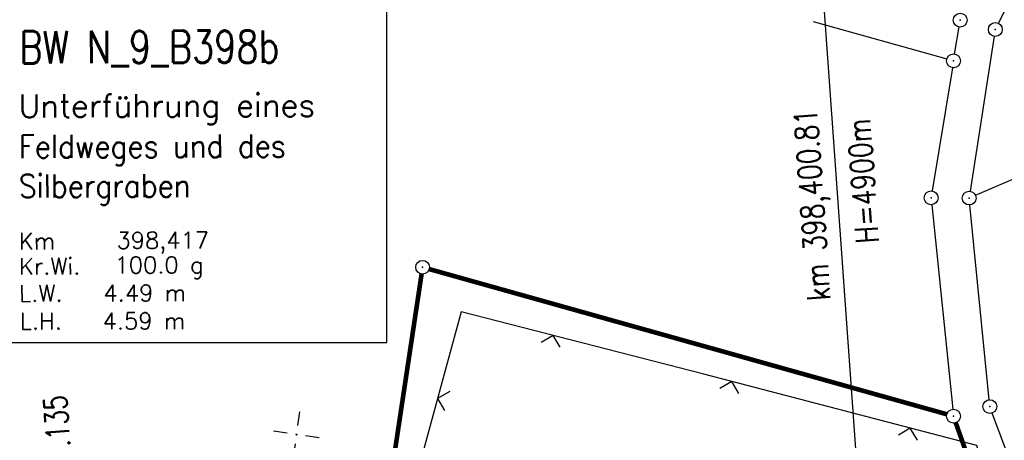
# Model space of a CAD drawing. Extents: x 0 to 1135, y 0 to 420.
# Tile 72 of 116: x 683 to 789, y 303 to 349. Entities that reach past the tile are written whole.
import ezdxf

# ---------------------------------------------------------------- set-up
doc = ezdxf.new("R2010")
doc.units = 0
doc.header["$LTSCALE"] = 2
doc.header["$MEASUREMENT"] = 0
doc.linetypes.add('AUSGEZOGEN', pattern=[0])
doc.layers.get('0').update_dxf_attribs({"color": 8, "linetype": 'AUSGEZOGEN'})
for name, color, linetype in [('ACHSELEMENT', 250, 'AUSGEZOGEN'), ('BW-SCHRIFT', 8, 'AUSGEZOGEN'), ('FBRTOP', 8, 'AUSGEZOGEN'), ('GRENZL', 8, 'AUSGEZOGEN'), ('GRENZL-BAB', 7, 'AUSGEZOGEN'), ('GRENZP', 8, 'AUSGEZOGEN'), ('GRENZP-BAB', 7, 'AUSGEZOGEN'), ('NETZ', 250, 'AUSGEZOGEN'), ('NZ', 8, 'AUSGEZOGEN'), ('Rinne', 200, 'CONTINUOUS'), ('ZAUN', 8, 'AUSGEZOGEN')]:
    doc.layers.add(name, color=color, linetype=linetype)
doc.styles.add('ROMANS', font='romans.shx', dxfattribs={"width": 0.8})

# ---------------------------------------------------------------- blocks, each defined once
blk = doc.blocks.new('IKR')
at = {"color": 0}
for p, q in [((0, 1), (0, 2.5)), ((-2.5, 0), (-1, 0)), ((1, 0), (2.5, 0)), ((0, -2.5), (0, -1))]:
    blk.add_line(p, q, dxfattribs=at)
blk.add_circle((0, 0), 0.05, dxfattribs=at)
blk.add_point((0, 0), dxfattribs=at)
blk = doc.blocks.new('GST')
at = {"color": 0}
blk.add_circle((0, 0), 0.75, dxfattribs=at)
blk.add_point((0, 0), dxfattribs=at)
blk = doc.blocks.new('ZL')
at = {"color": 0}
for p, q in [((-1.07, 1.06), (0, 0)), ((0, 0), (1.06, 1.07))]:
    blk.add_line(p, q, dxfattribs=at)

msp = doc.modelspace()

# ---------------------------------------------------------------- hatches: boundary and pattern name
at = {"layer": 'Rinne'}
h = msp.add_hatch(dxfattribs=at)
h.set_pattern_fill('ANSI31', color=256, scale=20, style=0)
edge = h.paths.add_edge_path()
edge.add_arc((1155.66, -2242.56), 2522.18, 99.43086, 99.68389, ccw=False)
edge.add_arc((887.29, -626.92), 884.41, 99.00355, 99.43086, ccw=False)
edge.add_arc((7865.43, -44667.5), 45474.4, 98.988876, 99.003551, ccw=False)
edge.add_arc((893.78, -594.84), 853.74, 98.88177, 98.98888, ccw=False)
edge.add_arc((774.34, 169.47), 80.16, 94.9283, 98.8818, ccw=False)
edge.add_arc((745.76, 500.94), 252.55, 274.9283, 277.1553)
edge.add_arc((775.59, 263.33), 13.07, 277.1553, 285.3942)
edge.add_arc((750.91, 352.98), 106.06, 285.3942, 288.2845)
edge.add_arc((1039.72, -1545.77), 1815.02, 99.54696, 99.74731, ccw=False)
edge.add_arc((850.35, -419.79), 673.23, 99.21801, 99.54696, ccw=False)
edge.add_arc((74345.82, -453292.25), 459470.63, 99.2171954, 99.2180149, ccw=False)
edge.add_arc((750.11, 238.88), 7.01, 99.0073, 99.2171, ccw=False)
edge.add_arc((1870.55, -6829.43), 7163.57, 98.9962, 99.007313, ccw=False)
edge.add_arc((20211.84, -122681.43), 124458.45, 98.9935375, 98.9962036, ccw=False)
edge.add_arc((2641.99, -11668.77), 12064.02, 98.980168, 98.993537, ccw=False)
edge.add_arc((3231.7, -15400.42), 15841.97, 98.968497, 98.980164, ccw=False)
edge.add_arc((765.59, 225.61), 22.54, 97.6622, 98.9685, ccw=False)
edge.add_arc((1031.83, -1753.36), 2019.34, 97.52416, 97.66217, ccw=False)
edge.add_arc((776.12, 182.61), 66.55, 94.7416, 97.5242, ccw=False)
edge.add_arc((746.84, 535.62), 287.67, 274.7416, 276.0799)
edge.add_arc((775.8, 263.76), 14.28, 276.0799, 285.3873)
edge.add_arc((760.79, 318.3), 70.85, 285.3873, 289.5621)

# ---------------------------------------------------------------- linework, layer by layer
at = {"layer": 'BW-SCHRIFT'}
msp.add_lwpolyline([(680.33, 313.83), (722.49, 313.83), (722.49, 355.42), (680.33, 355.42)], close=True, dxfattribs=at)
at = {"layer": 'FBRTOP', "const_width": 0.5}
for points in [[(653.53, 213.38, 0.000575), (668.51, 214.35, 0.000867), (678.46, 215.02, 0.000165), (689.18, 215.77, 0.000404), (693.56, 216.08, 0.000004), (698.48, 216.43, -0.000016), (703.39, 216.78, -0.000001), (715.86, 217.67, 0.000009), (728.33, 218.56, 0.00001), (740.8, 219.45, -0.000012), (753.27, 220.34, -0.000007), (765.74, 221.23, 0.000008), (778.2, 222.13, 0.000004), (815.61, 224.8, -0.000002), (853.01, 227.47, -0.000001), (902.89, 231.04, 0.000001), (950, 234.4, 0.000002)], [(693.84, 212.09, 0.000004), (698.76, 212.44, -0.000016), (703.68, 212.79, -0.000001), (716.15, 213.68, 0.000009), (728.62, 214.57, 0.00001), (741.08, 215.46, -0.000012), (753.55, 216.35, -0.000007), (766.02, 217.24, 0.000008), (778.49, 218.14, 0.000004), (815.89, 220.81, -0.000002), (853.3, 223.48, -0.000001), (903.17, 227.05, 0.000001), (950, 230.39, 0.000002)]]:
    msp.add_lwpolyline(points, format="xyb", dxfattribs=at)
at = {"layer": 'GRENZL'}
for p, q in [((801.9, 374.98), (788.75, 348.43)), ((768.68, 348.63), (783.16, 344.56)), ((784, 345.1), (784.49, 348.03)), ((788.3, 347.02), (785.69, 330.23)), ((783.76, 343.62), (781.58, 330.26)), ((786.26, 329.79), (796.57, 334.28)), ((781.53, 328.77), (783.8, 306.61)), ((787.74, 307.64), (785.64, 328.74)), ((793.54, 291.6), (788.07, 306.19))]:
    msp.add_line(p, q, dxfattribs=at)
at = {"layer": 'GRENZL-BAB', "const_width": 0.5}
for points in [[(726.25, 321.25), (716.23, 254.84)], [(783.15, 306.06), (727.08, 321.79)], [(784.12, 305.15), (788.86, 291.69)]]:
    msp.add_lwpolyline(points, dxfattribs=at)
at = {"layer": 'NZ'}
msp.add_line((778.54, 228.72), (769.36, 357.29), dxfattribs=at)
at = {"layer": 'ZAUN'}
msp.add_lwpolyline([(787.92, 286.98), (788.04, 296.97), (786.41, 302.67), (756.84, 310.4), (730.55, 317.17), (720.94, 281.91), (712.39, 249.2), (725.88, 251.08), (731.17, 254.34), (736.34, 253.8), (741.07, 252.92), (773.83, 257.83), (779.45, 259.7), (784.48, 263.14), (786.05, 265.52)], close=True, dxfattribs=at)

# ---------------------------------------------------------------- block references
at = {"layer": 'GRENZP'}
for p in [(784.61, 348.77), (788.41, 347.76), (783.88, 344.36), (781.45, 329.52), (785.57, 329.49), (787.81, 306.89)]:
    msp.add_blockref('GST', p, dxfattribs=at)
at = {"layer": 'GRENZP-BAB'}
for p in [(726.36, 321.99), (783.88, 305.86)]:
    msp.add_blockref('GST', p, dxfattribs=at)
at = {"layer": 'NETZ', "rotation": 171.9288}
msp.add_blockref('IKR', (712.68, 303.86), dxfattribs=at)
at = {"layer": 'ZAUN'}
for p, rotation in [((740.49, 314.61), 165.5550544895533), ((759.85, 309.61), 165.3567454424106), ((727.99, 307.78), 254.7540134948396), ((779.2, 304.56), 165.3567454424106)]:
    msp.add_blockref('ZL', p, dxfattribs=dict(at, rotation=rotation))

# ---------------------------------------------------------------- texts
at = {"layer": 'ACHSELEMENT', "style": 'ROMANS', "width": 0.75}
msp.add_text('km 398,315.135', height=2.5, rotation=94.1141, dxfattribs=at).set_placement((689.29, 287.11))
at = {"layer": 'BW-SCHRIFT', "style": 'ROMANS'}
for s, height, width, p in [('BW N_9_B398b', 3.5, 0.8, (682.67, 344.08)), ('Feldweges und des', 2.5, 0.9, (682.62, 333.82)), ('Silbergraben', 2.5, 0.9, (682.62, 329.54))]:
    msp.add_text(s, height=height, rotation=0.1716, dxfattribs=dict(at, width=width)).set_placement(p)
for s, height, p in [('Unterführung eines', 2.5, (682.59, 338.22)), ('Km', 1.8, (682.62, 323.92)), ('398,417', 1.8, (693.2, 324)), ('Kr.Wi.', 1.8, (682.64, 321.19)), ('100.0 g', 1.8, (692.99, 321.32)), ('L.W.   4.49 m', 1.8, (682.65, 318.26)), ('L.H.   4.59 m', 1.8, (682.73, 315.24))]:
    msp.add_text(s, height=height, rotation=0.1716, dxfattribs=at).set_placement(p)
at = {"layer": 'NZ', "style": 'ROMANS', "width": 0.8}
for s, p in [('km 398,400.81', (770.55, 318.45)), ('H=4900m', (775.8, 324.67))]:
    msp.add_text(s, height=2.5, rotation=94.0872, dxfattribs=at).set_placement(p)

doc.saveas('drawing.dxf')
